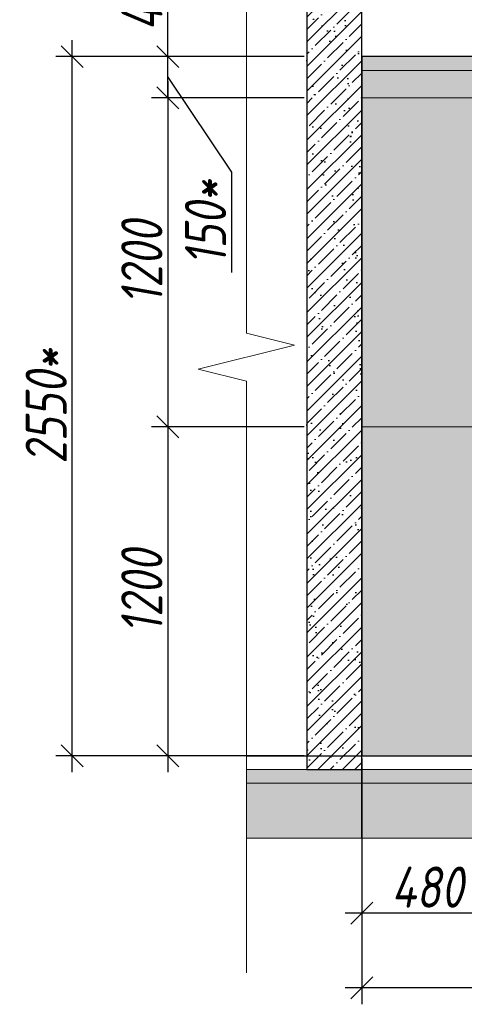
# Model space of a CAD drawing. Header units: millimetres. Extents: x -559767 to 178656, y -69521 to 138453.
# Tile 17 of 256: x -455422 to -453802, y 98626 to 102217. Entities that reach past the tile are written whole.
import ezdxf
from ezdxf import colors
from ezdxf.entities.mleader import LeaderData, LeaderLine
from ezdxf.math import Vec2, Vec3

# ---------------------------------------------------------------- set-up
doc = ezdxf.new("R2010")
doc.units = ezdxf.units.MM
doc.linetypes.add('DASHDOT', pattern=[25.4, 12.7, -6.35, 0, -6.35])
doc.layers.get('Defpoints').update_dxf_attribs({"color": 31})
for name, color, linetype, lineweight in [('A-DETL-GENF', 7, 'Continuous', 5), ('dim_razv', 93, 'DASHDOT', 9), ('wall_obm', 172, 'Continuous', 40), ('Отделка стен', 253, 'Continuous', 0)]:
    doc.layers.add(name, color=color, linetype=linetype, lineweight=lineweight)
doc.layers.add('A-GLAS', color=7, linetype='Continuous')
doc.styles.add('fl_iso paper', font='isocpeur.ttf', dxfattribs={"width": 0.8, "oblique": 10})
doc.styles.add('In tre', font='isocpeur.ttf', dxfattribs={"width": 0.8, "oblique": 10})
doc.dimstyles.new('In tre 1_50', dxfattribs={"dimtxt": 150, "dimasz": 80, "dimexe": 60, "dimexo": 10, "dimgap": 20, "dimtad": 1, "dimdec": 0, "dimrnd": 5, "dimzin": 0, "dimdsep": 46, "dimtxsty": 'fl_iso paper', "dimblk": 'OBLIQUE', "dimcen": 0, "dimdle": 60, "dimadec": 0, "dimazin": 0, "dimtfac": 1, "dimtdec": 0, "dimtofl": 0, "dimtmove": 1, "dimatfit": 1, "dimfxl": 40, "dimtolj": 1, "dimtzin": 0, "dimarcsym": 1})

# ---------------------------------------------------------------- blocks, each defined once
blk = doc.blocks.new('*U11939')
at = {"color": 0, "linetype": 'ByBlock', "lineweight": -2}
for p, q in [((80.34370721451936, -1.361235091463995e-13), (0, 0)), ((167.6874144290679, -2.799075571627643e-13), (87.34370721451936, -1.527699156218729e-13)), ((167.6874144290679, -2.799075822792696e-13), (173.6874144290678, -2.942294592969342e-13))]:
    blk.add_line(p, q, dxfattribs=at)
blk.add_lwpolyline([(87.34370721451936, -1.483290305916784e-13), (85.59370721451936, -7.000000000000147), (82.09370721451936, 6.999999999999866), (80.34370721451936, -1.316756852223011e-13)], dxfattribs=at)
blk = doc.blocks.new('*U12239')
at = {"layer": 'A-DETL-GENF'}
h = blk.add_hatch(dxfattribs=at)
h.set_pattern_fill('ANSI35', color=256, scale=10, style=0)
h.set_pattern_definition([(45, (58070.4477396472, 5.024621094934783e-10), (-44.90128060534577, 44.90128060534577), []), (45, (58115.3490396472, 5.024621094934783e-10), (-44.90128060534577, 44.90128060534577), [79.375, -15.875, 0, -15.875])])
h.paths.add_polyline_path([(0, -99.99999999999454), (58490.89547929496, -99.99999999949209), (58490.89547929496, -49.99999999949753), (0, -50)])
h = blk.add_hatch(dxfattribs=at)
h.set_pattern_fill('ANSI35', color=256, scale=20, style=0)
h.set_pattern_definition([(45, (58070.4477396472, 5.024621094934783e-10), (-89.80256121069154, 89.80256121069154), []), (45, (58160.2503396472, 5.024621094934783e-10), (-89.80256121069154, 89.80256121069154), [158.75, -31.75, 0, -31.75])])
h.paths.add_polyline_path([(0, -300), (58490.89547929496, -299.9999999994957), (58490.89547929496, -99.99999999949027), (0, -99.99999999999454)])
at = {"lineweight": 13}
blk.add_lwpolyline([(0, -50), (58490.89547929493, -49.99999999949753), (58490.89547929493, 5.024621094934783e-10), (0, 0)], close=True, dxfattribs=at)
at = {"lineweight": 30}
blk.add_lwpolyline([(0, 0), (58490.89547929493, 5.0610008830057e-10)], dxfattribs=at)
at = {"layer": 'A-DETL-GENF'}
for points in [[(0, -99.99999999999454), (58490.89547929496, -99.99999999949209), (58490.89547929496, -49.99999999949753), (0, -50)], [(0, -300), (58490.89547929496, -299.9999999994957), (58490.89547929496, -99.99999999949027), (0, -99.99999999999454)]]:
    blk.add_lwpolyline(points, close=True, dxfattribs=at)
blk = doc.blocks.new('*U11980')
at = {"layer": 'A-DETL-GENF'}
h = blk.add_hatch(dxfattribs=at)
h.set_pattern_fill('ANSI35', color=256, scale=10, style=0)
h.set_pattern_definition([(45, (0, 2430.64605486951), (-44.90128060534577, 44.90128060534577), []), (45, (44.90130000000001, 2430.64605486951), (-44.90128060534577, 44.90128060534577), [79.375, -15.875, 0, -15.875])])
h.paths.add_polyline_path([(0, 0), (200, 0), (200, 3050), (0, 3050)])
at = {"layer": 'A-DETL-GENF', "lineweight": 30}
blk.add_lwpolyline([(0, 0), (200, 0), (200, 3050), (0, 3050)], close=True, dxfattribs=at)
blk = doc.blocks.new('*U12240')
at = {"layer": 'dim_razv', "true_color": 0xffffff, "transparency": 33554559}
h = blk.add_hatch(color=7, dxfattribs=at)
h.dxf.hatch_style = 1
h.paths.add_polyline_path([(0, 0), (57649.99999999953, 0), (57649.99999999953, 50), (0, 50)])
at = {"lineweight": 20, "transparency": 33554559}
blk.add_lwpolyline([(0, 0), (57649.99999999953, 0), (57649.99999999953, 50), (0, 50)], close=True, dxfattribs=at)
blk = doc.blocks.new('_Oblique')
at = {"color": 0, "linetype": 'ByBlock', "lineweight": -2}
blk.add_line((-0.5, -0.5), (0.5, 0.5), dxfattribs=at)
blk = doc.blocks.new('*D12473')
at = {"layer": 'Defpoints', "color": 0, "linetype": 'ByBlock', "transparency": 16777216}
for p in [(-454175.6179165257, 99232.69581882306), (-447375.6179165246, 99232.69581882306), (-454175.6179165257, 98686.14508018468)]:
    blk.add_point(p, dxfattribs=at)
at = {"layer": 'dim_razv', "color": 0, "linetype": 'ByBlock', "lineweight": -2, "transparency": 16777216}
for p, q in [((-454175.6179165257, 99222.69581882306), (-454175.6179165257, 98626.14508018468)), ((-447375.6179165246, 99222.69581882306), (-447375.6179165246, 98626.14508018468)), ((-447315.6179165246, 98686.14508018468), (-454235.6179165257, 98686.14508018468))]:
    blk.add_line(p, q, dxfattribs=at)
at = {"layer": 'dim_razv', "color": 0, "linetype": 'ByBlock', "lineweight": -2, "transparency": 16777216, "xscale": 80, "yscale": 80, "zscale": 80, "rotation": 180}
blk.add_blockref('_Oblique', (-454175.6179165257, 98686.14508018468), dxfattribs=at)
at = {"layer": 'dim_razv', "color": 0, "linetype": 'ByBlock', "lineweight": -2, "transparency": 16777216, "xscale": 80, "yscale": 80, "zscale": 80}
blk.add_blockref('_Oblique', (-447375.6179165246, 98686.14508018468), dxfattribs=at)
at = {"layer": 'dim_razv', "color": 0, "linetype": 'ByBlock', "transparency": 16777216, "insert": (-450775.6179165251, 98781.14508018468), "char_height": 150, "attachment_point": 5, "style": 'fl_iso paper'}
blk.add_mtext('\\A1;6800', dxfattribs=at)
blk = doc.blocks.new('*D12474')
at = {"layer": 'Defpoints', "color": 0, "linetype": 'ByBlock', "transparency": 16777216}
for p in [(-454175.6179165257, 99532.69488370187), (-453695.6179165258, 99532.69488370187), (-454175.6179165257, 98958.48793975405)]:
    blk.add_point(p, dxfattribs=at)
at = {"layer": 'dim_razv', "color": 0, "linetype": 'ByBlock', "lineweight": -2, "transparency": 16777216}
for p, q in [((-454175.6179165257, 99522.69488370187), (-454175.6179165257, 98898.48793975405)), ((-453695.6179165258, 99522.69488370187), (-453695.6179165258, 98898.48793975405)), ((-453635.6179165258, 98958.48793975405), (-454235.6179165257, 98958.48793975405))]:
    blk.add_line(p, q, dxfattribs=at)
at = {"layer": 'dim_razv', "color": 0, "linetype": 'ByBlock', "lineweight": -2, "transparency": 16777216, "xscale": 80, "yscale": 80, "zscale": 80, "rotation": 180}
blk.add_blockref('_Oblique', (-454175.6179165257, 98958.48793975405), dxfattribs=at)
at = {"layer": 'dim_razv', "color": 0, "linetype": 'ByBlock', "lineweight": -2, "transparency": 16777216, "xscale": 80, "yscale": 80, "zscale": 80}
blk.add_blockref('_Oblique', (-453695.6179165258, 98958.48793975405), dxfattribs=at)
at = {"layer": 'dim_razv', "color": 0, "linetype": 'ByBlock', "transparency": 16777216, "insert": (-453935.6179165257, 99053.48793975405), "char_height": 150, "attachment_point": 5, "style": 'fl_iso paper'}
blk.add_mtext('\\A1;480', dxfattribs=at)
blk = doc.blocks.new('*D12311')
at = {"layer": 'Defpoints', "color": 0, "linetype": 'ByBlock', "transparency": 16777216}
for p in [(-454375.6179165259, 101932.6948837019), (-454882.0309721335, 100732.6948837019), (-454375.6179165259, 100732.6948837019)]:
    blk.add_point(p, dxfattribs=at)
at = {"layer": 'dim_razv', "color": 0, "linetype": 'ByBlock', "lineweight": -2, "transparency": 16777216}
for p, q in [((-454882.0309721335, 101992.6948837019), (-454882.0309721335, 100672.6948837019)), ((-454385.6179165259, 101932.6948837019), (-454942.0309721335, 101932.6948837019)), ((-454385.6179165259, 100732.6948837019), (-454942.0309721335, 100732.6948837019))]:
    blk.add_line(p, q, dxfattribs=at)
at = {"layer": 'dim_razv', "color": 0, "linetype": 'ByBlock', "lineweight": -2, "transparency": 16777216, "xscale": 80, "yscale": 80, "zscale": 80}
for p, rotation in [((-454882.0309721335, 101932.6948837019), 90), ((-454882.0309721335, 100732.6948837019), 270)]:
    blk.add_blockref('_Oblique', p, dxfattribs=dict(at, rotation=rotation))
at = {"layer": 'dim_razv', "color": 0, "linetype": 'ByBlock', "transparency": 16777216, "insert": (-454977.0309721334, 101332.694883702), "char_height": 150, "attachment_point": 5, "rotation": 90, "style": 'fl_iso paper'}
blk.add_mtext('\\A1;1200', dxfattribs=at)
blk = doc.blocks.new('*D12312')
at = {"layer": 'Defpoints', "color": 0, "linetype": 'ByBlock', "transparency": 16777216}
for p in [(-454375.6179165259, 100732.6948837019), (-454882.0309721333, 99532.69488370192), (-454375.6179165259, 99532.69488370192)]:
    blk.add_point(p, dxfattribs=at)
at = {"layer": 'dim_razv', "color": 0, "linetype": 'ByBlock', "lineweight": -2, "transparency": 16777216}
for p, q in [((-454882.0309721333, 100792.6948837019), (-454882.0309721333, 99472.69488370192)), ((-454385.6179165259, 100732.6948837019), (-454942.0309721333, 100732.6948837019)), ((-454385.6179165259, 99532.69488370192), (-454942.0309721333, 99532.69488370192))]:
    blk.add_line(p, q, dxfattribs=at)
at = {"layer": 'dim_razv', "color": 0, "linetype": 'ByBlock', "lineweight": -2, "transparency": 16777216, "xscale": 80, "yscale": 80, "zscale": 80}
for p, rotation in [((-454882.0309721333, 100732.6948837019), 90), ((-454882.0309721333, 99532.69488370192), 270)]:
    blk.add_blockref('_Oblique', p, dxfattribs=dict(at, rotation=rotation))
at = {"layer": 'dim_razv', "color": 0, "linetype": 'ByBlock', "transparency": 16777216, "insert": (-454977.0309721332, 100132.694883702), "char_height": 150, "attachment_point": 5, "rotation": 90, "style": 'fl_iso paper'}
blk.add_mtext('\\A1;1200', dxfattribs=at)
blk = doc.blocks.new('*D12313')
at = {"layer": 'Defpoints', "color": 0, "linetype": 'ByBlock', "transparency": 16777216}
for p in [(-455230.438874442, 102082.6948837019), (-454375.6179165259, 102082.6948837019), (-454587.6615877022, 99532.69488370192)]:
    blk.add_point(p, dxfattribs=at)
at = {"layer": 'dim_razv', "color": 0, "linetype": 'ByBlock', "lineweight": -2, "transparency": 16777216}
for p, q in [((-455230.438874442, 99472.69488370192), (-455230.438874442, 102142.6948837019)), ((-454385.6179165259, 102082.6948837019), (-455290.438874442, 102082.6948837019)), ((-454597.6615877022, 99532.69488370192), (-455290.438874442, 99532.69488370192))]:
    blk.add_line(p, q, dxfattribs=at)
at = {"layer": 'dim_razv', "color": 0, "linetype": 'ByBlock', "lineweight": -2, "transparency": 16777216, "xscale": 80, "yscale": 80, "zscale": 80}
for p, rotation in [((-455230.438874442, 102082.6948837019), 90), ((-455230.438874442, 99532.69488370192), 270)]:
    blk.add_blockref('_Oblique', p, dxfattribs=dict(at, rotation=rotation))
at = {"layer": 'dim_razv', "color": 0, "linetype": 'ByBlock', "transparency": 16777216, "insert": (-455325.4388744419, 100807.694883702), "char_height": 150, "attachment_point": 5, "rotation": 90, "style": 'fl_iso paper'}
blk.add_mtext('\\A1;2550*', dxfattribs=at)
blk = doc.blocks.new('*D12314')
at = {"layer": 'Defpoints', "color": 0, "linetype": 'ByBlock', "transparency": 16777216}
for p in [(-454881.6509721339, 102082.6948837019), (-454375.6179165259, 102082.6948837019), (-454385.6179165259, 101932.6948837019)]:
    blk.add_point(p, dxfattribs=at)
at = {"layer": 'dim_razv', "color": 0, "linetype": 'ByBlock', "lineweight": -2, "transparency": 16777216}
for p, q in [((-454881.6509721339, 102082.6948837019), (-454881.6509721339, 102162.6948837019)), ((-454385.6179165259, 102082.6948837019), (-454941.6509721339, 102082.6948837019)), ((-454881.6509721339, 101932.6948837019), (-454881.6509721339, 102082.6948837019)), ((-454881.6509721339, 102007.6948837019), (-454649.7796790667, 101660.882636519)), ((-454395.6179165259, 101932.6948837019), (-454941.6509721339, 101932.6948837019)), ((-454881.6509721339, 101932.6948837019), (-454881.6509721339, 101852.6948837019)), ((-454649.7796790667, 101660.882636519), (-454649.7796790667, 101295.8881348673))]:
    blk.add_line(p, q, dxfattribs=at)
at = {"layer": 'dim_razv', "color": 0, "linetype": 'ByBlock', "lineweight": -2, "transparency": 16777216, "xscale": 80, "yscale": 80, "zscale": 80}
for p, rotation in [((-454881.6509721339, 102082.6948837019), 270), ((-454881.6509721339, 101932.6948837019), 90)]:
    blk.add_blockref('_Oblique', p, dxfattribs=dict(at, rotation=rotation))
at = {"layer": 'dim_razv', "color": 0, "linetype": 'ByBlock', "transparency": 16777216, "insert": (-454744.7796790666, 101478.3853856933), "char_height": 150, "attachment_point": 5, "rotation": 90, "style": 'fl_iso paper'}
blk.add_mtext('\\A1;150*', dxfattribs=at)
blk = doc.blocks.new('*D12315')
at = {"layer": 'Defpoints', "color": 0, "linetype": 'ByBlock', "transparency": 16777216}
for p in [(-454881.6509721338, 102532.6948837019), (-454375.6179165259, 102532.6948837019), (-454375.6179165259, 102082.6948837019)]:
    blk.add_point(p, dxfattribs=at)
at = {"layer": 'dim_razv', "color": 0, "linetype": 'ByBlock', "lineweight": -2, "transparency": 16777216}
for p, q in [((-454881.6509721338, 102022.6948837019), (-454881.6509721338, 102592.6948837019)), ((-454385.6179165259, 102532.6948837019), (-454941.6509721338, 102532.6948837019)), ((-454385.6179165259, 102082.6948837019), (-454941.6509721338, 102082.6948837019))]:
    blk.add_line(p, q, dxfattribs=at)
at = {"layer": 'dim_razv', "color": 0, "linetype": 'ByBlock', "lineweight": -2, "transparency": 16777216, "xscale": 80, "yscale": 80, "zscale": 80}
for p, rotation in [((-454881.6509721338, 102532.6948837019), 90), ((-454881.6509721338, 102082.6948837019), 270)]:
    blk.add_blockref('_Oblique', p, dxfattribs=dict(at, rotation=rotation))
at = {"layer": 'dim_razv', "color": 0, "linetype": 'ByBlock', "transparency": 16777216, "insert": (-454976.6509721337, 102307.694883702), "char_height": 150, "attachment_point": 5, "rotation": 90, "style": 'fl_iso paper'}
blk.add_mtext('\\A1;450', dxfattribs=at)

msp = doc.modelspace()

# ---------------------------------------------------------------- hatches: boundary and pattern name
at = {"layer": 'A-GLAS'}
h = msp.add_hatch(dxfattribs=at)
h.set_pattern_fill('AR-SAND', color=40, scale=3, angle=315)
h.set_pattern_definition([(352.5, (0, 118484.9413472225), (100.4260467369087, 107.2144046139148), [0, -115.824, 0, -129.54, 0, -123.825]), (322.5, (0, 118484.9413472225), (247.4198554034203, 56.70327831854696), [0, -62.48400000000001, 0, -104.394, 0, -40.005]), (282.5, (-66.27429017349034, 118551.215637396), (168.0996935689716, -167.4899477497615), [0, -38.09999999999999, 0, -137.16, 0, -179.07]), (272.5, (-66.27429017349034, 118551.215637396), (209.2652344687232, -114.6843327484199), [0, -19.05, 0, -89.916, 0, -102.87])])
h.paths.add_polyline_path([(-454375.6179165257, 99482.69488370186), (-454175.6179165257, 99482.69488370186), (-454175.6179165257, 102532.6948837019), (-454375.6179165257, 102532.6948837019)])
at = {"layer": 'dim_razv', "true_color": 0xeceae4, "transparency": 33554687}
h = msp.add_hatch(dxfattribs=at)
h.set_pattern_fill('AR-SAND', color=254, scale=3, angle=315)
h.set_pattern_definition([(352.5, (120932.7705069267, 128826.1535951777), (100.4260467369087, 107.2144046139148), [0, -115.824, 0, -129.54, 0, -123.825]), (322.5, (120932.7705069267, 128826.1535951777), (247.4198554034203, 56.70327831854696), [0, -62.48400000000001, 0, -104.394, 0, -40.005]), (282.5, (120866.4962167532, 128892.4278853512), (168.0996935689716, -167.4899477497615), [0, -38.09999999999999, 0, -137.16, 0, -179.07]), (272.5, (120866.4962167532, 128892.4278853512), (209.2652344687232, -114.6843327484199), [0, -19.05, 0, -89.916, 0, -102.87])])
h.paths.add_polyline_path([(-454175.6179165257, 99532.69488370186), (-396525.617916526, 99532.69488370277), (-396525.617916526, 102082.6948837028), (-454175.6179165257, 102082.6948837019)])
h.paths.add_polyline_path([(-451545.617916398, 101732.694883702), (-452045.6179165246, 101732.694883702), (-452045.6179165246, 99682.69488370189), (-451545.617916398, 99682.69488370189)], flags=16)
h.paths.add_polyline_path([(-450845.6179165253, 101732.694883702), (-451445.617916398, 101732.694883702), (-451445.6179163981, 99682.69488370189), (-450845.6179165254, 99682.69488370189)], flags=16)
h.paths.add_polyline_path([(-448145.6179165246, 101732.694883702), (-450145.6179165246, 101732.694883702), (-450145.6179165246, 99682.69488370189), (-448145.6179165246, 99682.69488370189)], flags=16)
h.paths.add_polyline_path([(-447375.6179165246, 99532.69488370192), (-445815.6179165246, 99532.69488370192), (-445815.6179165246, 101732.694883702), (-447375.6179165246, 101732.694883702)], flags=17)
h.paths.add_polyline_path([(-442975.6179165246, 99532.69488370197), (-442975.6179165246, 101712.694883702), (-441015.6179165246, 101712.694883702), (-441015.6179165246, 99532.69488370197)], flags=17)
h.paths.add_polyline_path([(-445295.693300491, 102032.6948837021), (-443595.693300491, 102032.6948837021), (-443595.693300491, 99532.69488370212), (-445295.693300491, 99532.69488370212)], flags=16)
h.paths.add_polyline_path([(-439045.6179168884, 101732.694883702), (-440595.6179163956, 101732.694883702), (-440595.6179163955, 99682.69488370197), (-439045.6179168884, 99682.69488370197)], flags=16)
h.paths.add_polyline_path([(-438445.6179168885, 101732.694883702), (-438845.6179168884, 101732.694883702), (-438845.6179168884, 99682.694883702), (-438445.6179168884, 99682.694883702)], flags=16)
h.paths.add_polyline_path([(-436995.6179165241, 101732.694883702), (-437945.617916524, 101732.694883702), (-437945.6179165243, 99682.694883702), (-436995.6179165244, 99682.694883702)], flags=16)
h.paths.add_polyline_path([(-434995.617916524, 101732.694883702), (-435395.617916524, 101732.694883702), (-435395.6179165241, 99682.694883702), (-434995.6179165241, 99682.694883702)], flags=16)
h.paths.add_polyline_path([(-432295.6179165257, 101732.6948837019), (-433745.6179165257, 101732.6948837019), (-433745.6179165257, 99532.69488370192), (-432295.6179165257, 99532.69488370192)], flags=16)
h.paths.add_polyline_path([(-419460.617916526, 100936.4391664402), (-418710.617916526, 100936.4391664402), (-418710.617916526, 99586.43916644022), (-419460.617916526, 99586.43916644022)], flags=16)
h.paths.add_polyline_path([(-412115.6179165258, 100936.4391664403), (-411365.6179165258, 100936.4391664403), (-411365.6179165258, 99586.43916644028), (-412115.6179165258, 99586.43916644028)], flags=16)
h.paths.add_polyline_path([(-413665.6215781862, 99782.6948837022), (-413665.6215781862, 99882.6948837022), (-413565.6215781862, 99882.6948837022), (-413565.6215781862, 99782.6948837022)], flags=16)
edge = h.paths.add_edge_path(flags=0)
edge.add_arc((-413615.6215781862, 99832.69488370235), 28.35334468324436, 0, 360)
edge = h.paths.add_edge_path(flags=0)
edge.add_arc((-413629.1522227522, 99832.6948837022), 3.950490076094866, 0, 360)
edge = h.paths.add_edge_path(flags=0)
edge.add_arc((-413602.0909336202, 99832.6948837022), 3.950490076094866, 0, 360)

# ---------------------------------------------------------------- linework, layer by layer
at = {"lineweight": 30}
msp.add_lwpolyline([(-454175.6179165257, 99232.69581882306), (-454175.6179165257, 103206.2566113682)], dxfattribs=at)
msp.add_lwpolyline([(-454175.6179165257, 99532.69488370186), (-396525.617916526, 99532.69488370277), (-396525.617916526, 102082.6948837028), (-454175.6179165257, 102082.6948837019)], close=True)
at = {"layer": 'Отделка стен', "transparency": 33554687}
for points in [[(-454175.6179165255, 102082.6948837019), (-454175.6179165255, 101932.6948837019), (-453575.6179165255, 101932.6948837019), (-453575.6179165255, 102082.6948837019)], [(-454175.6179165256, 101932.6948837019), (-454175.6179165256, 100732.6948837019), (-453575.6179165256, 100732.6948837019), (-453575.6179165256, 101932.6948837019)], [(-454175.6179165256, 100732.6948837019), (-454175.6179165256, 99532.69488370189), (-453575.6179165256, 99532.69488370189), (-453575.6179165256, 100732.6948837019)]]:
    msp.add_lwpolyline(points, close=True, dxfattribs=at)

# ---------------------------------------------------------------- block references
at = {"lineweight": 13, "xscale": 25, "yscale": 25, "zscale": 25, "rotation": 270}
msp.add_blockref('*U11939', (-454596.0656561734, 103083.0287008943), dxfattribs=at)
for name, p in [('*U12240', (-454175.6179165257, 102032.6948837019)), ('*U12239', (-454596.0656561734, 99532.69488370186))]:
    msp.add_blockref(name, p)
at = {"layer": 'wall_obm'}
msp.add_blockref('*U11980', (-454375.6179165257, 99482.69488370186), dxfattribs=at)

# ---------------------------------------------------------------- dimensions: what is measured, and where the dimension line sits
at = {"layer": 'dim_razv', "color": 18, "linetype": 'ByBlock', "true_color": 0x000000}
for base, p1, p2, picture, middle in [((-454881.6509721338, 102532.6948837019), (-454375.6179165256, 102082.6948837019), (-454375.6179165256, 102532.6948837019), '*D12315', (-454976.6509721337, 102307.694883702)), ((-454882.0309721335, 100732.6948837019), (-454375.6179165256, 101932.6948837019), (-454375.6179165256, 100732.6948837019), '*D12311', (-454977.0309721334, 101332.694883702)), ((-454882.0309721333, 99532.69488370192), (-454375.6179165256, 100732.6948837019), (-454375.6179165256, 99532.69488370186), '*D12312', (-454977.0309721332, 100132.694883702))]:
    dim = msp.add_linear_dim(base=base, p1=p1, p2=p2, angle=90, dimstyle='In tre 1_50', dxfattribs=at)
    dim.commit()
    dim.dimension.update_dxf_attribs({"geometry": picture, "text_midpoint": middle})
dim = msp.add_linear_dim(base=(-455230.438874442, 102082.6948837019), p1=(-454587.6615877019, 99532.69488370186), p2=(-454375.6179165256, 102082.6948837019), angle=90, text='<>*', dimstyle='In tre 1_50', dxfattribs=at)
dim.commit()
dim.dimension.update_dxf_attribs({"geometry": '*D12313', "text_midpoint": (-455325.4388744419, 100807.694883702)})
dim = msp.add_linear_dim(base=(-454881.6509721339, 102082.6948837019), p1=(-454385.6179165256, 101932.6948837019), p2=(-454375.6179165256, 102082.6948837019), angle=90, text='<>*', dimstyle='In tre 1_50', dxfattribs=at)
dim.commit()
dim.dimension.update_dxf_attribs({"geometry": '*D12314', "text_midpoint": (-454649.7796790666, 101640.8826365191), "dimtype": 160})
for base, p1, p2, picture, middle in [((-454175.6179165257, 98958.48793975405), (-453695.6179165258, 99532.69488370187), (-454175.6179165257, 99532.69488370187), '*D12474', (-453935.6179165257, 99053.48793975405)), ((-454175.6179165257, 98686.14508018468), (-447375.6179165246, 99232.69581882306), (-454175.6179165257, 99232.69581882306), '*D12473', (-450775.6179165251, 98781.14508018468))]:
    dim = msp.add_linear_dim(base=base, p1=p1, p2=p2, dimstyle='In tre 1_50', dxfattribs=at)
    dim.commit()
    dim.dimension.update_dxf_attribs({"geometry": picture, "text_midpoint": middle})

# ---------------------------------------------------------------- leaders
at = {"layer": 'dim_razv', "color": 0, "linetype": 'ByBlock'}
ml = msp.add_multileader_mtext('Standard', dxfattribs=at)
ml.set_content('Потолок подвесной, реечный\\Pрейка 50х50 белого цвета, шаг рейки 120-125мм', style='In tre')
ml.set_leader_properties()
ml.build(insert=Vec2(0, 0))
ml.multileader.update_dxf_attribs({"text_left_attachment_type": 6, "text_right_attachment_type": 6, "dogleg_length": 1, "arrow_head_size": 0, "scale": 49.99999999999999})
ctx = ml.context
ctx.base_point, ctx.scale, ctx.char_height, ctx.arrow_head_size, ctx.landing_gap_size, ctx.plane_origin = Vec3(-453529.0642046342, 103893.9720877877), 49.99999999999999, 150, 0, 4.499999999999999, Vec3(-444981.9595346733, 102099.4345444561)
ctx.left_attachment, ctx.right_attachment = 6, 6
notes = []
notes.append((ctx, [(0, (1, 1, 0), (-451277.1740643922, 103893.9720877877), (-1, 0), 49.99999999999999, [(1, [(-451094.3622790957, 102075.7955204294)], 0, [])])]))
ctx.mtext.insert, ctx.mtext.width, ctx.mtext.defined_height, ctx.mtext.flow_direction = Vec3(-453524.5642046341, 104088.9720877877), 2509.514554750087, 696.6098129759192, 5
for ctx, leaders in notes:
    for number, flags, end, landing, length, lines in leaders:
        leader = LeaderData()
        leader.index, (leader.has_last_leader_line, leader.has_dogleg_vector, leader.attachment_direction) = number, flags
        leader.last_leader_point, leader.dogleg_vector, leader.dogleg_length = Vec3(end), Vec3(landing), length
        for number, points, colour, breaks in lines:
            line = LeaderLine()
            line.index, line.vertices, line.color, line.breaks = number, Vec3.list(points), colors.encode_raw_color(colour), breaks
            leader.lines.append(line)
        ctx.leaders.append(leader)

doc.saveas('drawing.dxf')
